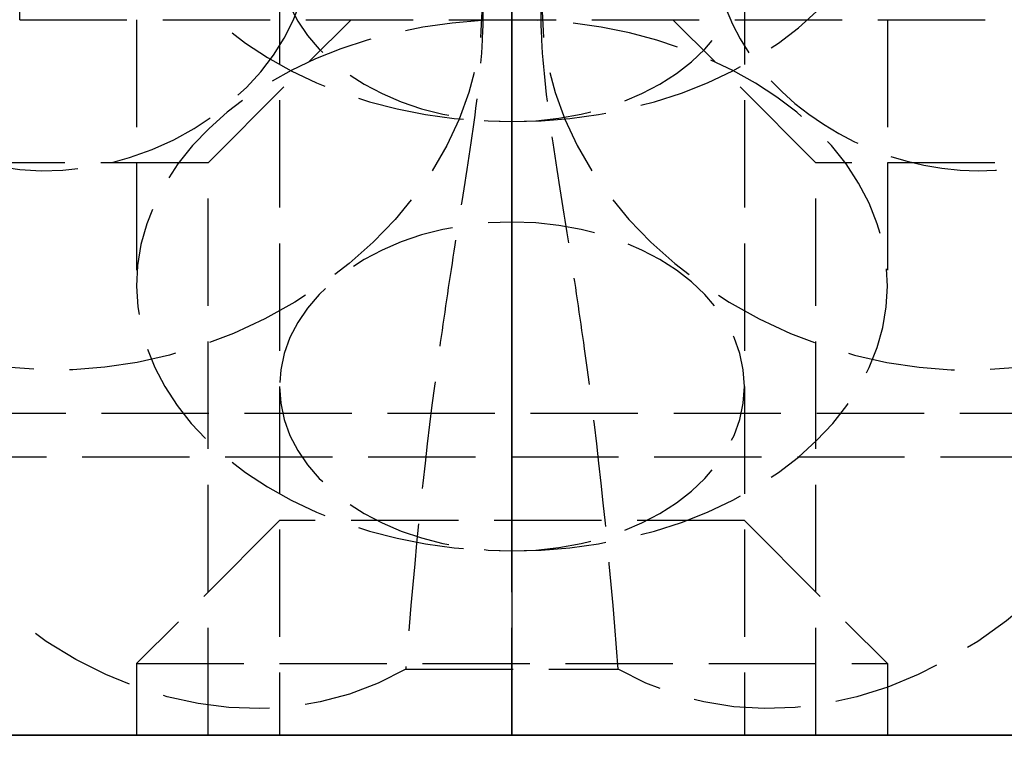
# Model space of a CAD drawing. Header units: millimetres. Extents: x -25 to 25, y -0.2 to 16.
# Tile 2 of 2: x -6.9 to 6.9, y -0.2 to 10. Entities that reach past the tile are written whole.
import ezdxf

# ---------------------------------------------------------------- set-up
doc = ezdxf.new("R2010")
doc.units = ezdxf.units.MM
doc.header["$LTSCALE"] = 10
doc.linetypes.add('ALLCAD_Strich', pattern=[0.2, 0.15, -0.05])
for name, color, linetype in [('BESCH_KONT_sich_schn_ansi_2d', 40, 'Continuous'), ('BESCH_KONT_sich_schn_grun_2d', 10, 'Continuous'), ('BESCH_KONT_sich_schn_seit_2d', 160, 'Continuous')]:
    doc.layers.add(name, color=color, linetype=linetype)

msp = doc.modelspace()

# ---------------------------------------------------------------- linework, layer by layer
at = {"layer": 'BESCH_KONT_sich_schn_ansi_2d', "linetype": 'ALLCAD_Strich'}
for p, q in [((24.99999999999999, 0), (-25.00000000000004, 0)), ((-12.58732918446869, 0, -270), (12.58732918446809, 0, -270)), ((-5.250000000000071, 0, -200), (-5.250000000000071, 0, -203.7123106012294)), ((-5.250000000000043, 0, -140), (-5.250000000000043, 0, -143.7123106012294)), ((-5.250000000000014, 0, -80.00000000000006), (-5.250000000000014, 0, -83.7123106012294)), ((-5.250000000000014, 0, -20.00000000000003), (-5.250000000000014, 0, -23.7123106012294)), ((-5.086504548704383, 0, -13.42304987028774), (-2.876312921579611, 0, -5.961567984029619)), ((-4.138442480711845, 0, -6.949041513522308), (-2.532194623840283, 0, -6.553909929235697)), ((-3.250000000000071, 0, -205.1265241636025), (-3.250000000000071, 0, -210)), ((-3.250000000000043, 0, -145.1265241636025), (-3.250000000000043, 0, -150)), ((-3.250000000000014, 0, -85.1265241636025), (-3.250000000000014, 0, -90.00000000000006)), ((-3.250000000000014, 0, -25.1265241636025), (-3.250000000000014, 0, -36.00000000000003)), ((-0.5644394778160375, 0, -4.945268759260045), (0.5644394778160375, 0, -4.945268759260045)), ((-0.4933699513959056, 0, -4.958760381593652), (-0.4486172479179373, 0, -4.807677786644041)), ((-0.009844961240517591, 0, -0.007131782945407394), (-0.009844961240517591, 0, -0.00449612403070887)), ((-0.008139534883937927, 0, -0.00449612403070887), (-0.008139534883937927, 0, -0.007131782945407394)), ((-0.007131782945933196, 0, -0.001782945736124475), (-0.006356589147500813, 0, -0.001782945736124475)), ((-0.006356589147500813, 0, -0.00984496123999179), (-0.007131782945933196, 0, -0.00984496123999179)), ((-0.006976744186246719, 0, -0.008294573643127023), (-0.00651162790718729, 0, -0.008294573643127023)), ((-0.00651162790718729, 0, -0.003333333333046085), (-0.006976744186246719, 0, -0.003333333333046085)), ((-0.005348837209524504, 0, -0.007131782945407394), (-0.005348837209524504, 0, -0.00449612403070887)), ((-0.003643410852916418, 0, -0.00449612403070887), (-0.003643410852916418, 0, -0.007131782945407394)), ((-0.002713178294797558, 0, -0.009689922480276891), (-0.002713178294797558, 0, -0.00193798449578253)), ((-0.001007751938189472, 0, -0.009689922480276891), (-0.002713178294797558, 0, -0.009689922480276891)), ((-0.002713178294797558, 0, -0.00193798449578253), (0.001007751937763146, 0, -0.00193798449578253)), ((0.001007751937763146, 0, -0.007054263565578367), (-0.001007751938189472, 0, -0.007054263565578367)), ((-0.001007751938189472, 0, -0.007054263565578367), (-0.001007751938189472, 0, -0.009689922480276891)), ((0.0005632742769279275, 0, -0.00348837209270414), (-0.0009871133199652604, 0, -0.00348837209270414)), ((-0.0009871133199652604, 0, -0.00348837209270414), (-0.0009871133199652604, 0, -0.005658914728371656)), ((-0.0009871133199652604, 0, -0.005658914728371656), (0.0005632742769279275, 0, -0.005658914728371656)), ((0.001493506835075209, 0, -0.004728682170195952), (0.001493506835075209, 0, -0.004418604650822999)), ((0.003178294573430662, 0, -0.004108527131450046), (0.003178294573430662, 0, -0.004883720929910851)), ((0.003953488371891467, 0, -0.007131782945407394), (0.003953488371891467, 0, -0.00449612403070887)), ((0.005658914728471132, 0, -0.00449612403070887), (0.005658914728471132, 0, -0.007131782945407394)), ((0.006666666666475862, 0, -0.001782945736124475), (0.007441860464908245, 0, -0.001782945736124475)), ((0.007441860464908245, 0, -0.00984496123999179), (0.006666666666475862, 0, -0.00984496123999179)), ((0.006821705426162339, 0, -0.008294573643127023), (0.007286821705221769, 0, -0.008294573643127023)), ((0.007286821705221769, 0, -0.003333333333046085), (0.006821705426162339, 0, -0.003333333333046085)), ((0.008449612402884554, 0, -0.007131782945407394), (0.008449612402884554, 0, -0.00449612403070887)), ((0.01015503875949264, 0, -0.00449612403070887), (0.01015503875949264, 0, -0.007131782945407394)), ((0.4485816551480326, 0, -4.80755762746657), (0.4933699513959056, 0, -4.958760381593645)), ((4.138442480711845, 0, -6.949041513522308), (2.532194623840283, 0, -6.553909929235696)), ((2.876312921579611, 0, -5.961567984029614), (5.086504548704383, 0, -13.42304987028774)), ((3.249999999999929, 0, -205.1265241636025), (3.249999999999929, 0, -210)), ((3.249999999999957, 0, -145.1265241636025), (3.249999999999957, 0, -150)), ((3.249999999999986, 0, -85.1265241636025), (3.249999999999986, 0, -90.00000000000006)), ((3.249999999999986, 0, -25.1265241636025), (3.249999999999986, 0, -36.00000000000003)), ((5.249999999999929, 0, -200), (5.249999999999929, 0, -203.7123106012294)), ((5.249999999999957, 0, -140), (5.249999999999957, 0, -143.7123106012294)), ((5.249999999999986, 0, -80.00000000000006), (5.249999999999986, 0, -83.7123106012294)), ((5.249999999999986, 0, -20.00000000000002), (5.249999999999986, 0, -23.7123106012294))]:
    msp.add_line(p, q, dxfattribs=at)
at = {"layer": 'BESCH_KONT_sich_schn_ansi_2d', "linetype": 'ALLCAD_Strich', "extrusion": (0, -1, 0)}
for centre, radius in [((-7.500000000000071, -220.0000000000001), 5.25), ((-2.700062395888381e-13, -73), 3.25), ((-2.984279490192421e-13, -133), 3.25), ((7.499999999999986, -50.00000000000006), 5.25)]:
    msp.add_circle(centre, radius, dxfattribs=at)
at = {"layer": 'BESCH_KONT_sich_schn_ansi_2d', "linetype": 'ALLCAD_Strich', "extrusion": (0, 1, 0)}
for centre, radius in [((7.500000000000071, -220.0000000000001), 3.25), ((2.984279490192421e-13, -253), 5.25), ((2.700062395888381e-13, -73), 5.25), ((2.984279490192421e-13, -133), 5.25), ((2.984279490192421e-13, -193), 5.25), ((2.984279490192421e-13, -253), 3.25), ((2.984279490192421e-13, -193), 3.25), ((-7.499999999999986, -50.00000000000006), 3.25)]:
    msp.add_circle(centre, radius, dxfattribs=at)
for centre, radius, start, end in [((2.415845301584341e-13, -240.2500000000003), 12.25000000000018, 2.999999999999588, 176.9999999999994), ((1.4210854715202e-14, -30.00000000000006), 11.49999999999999, 203.4018390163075, 336.5981609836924), ((2.984279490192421e-13, -240), 7.500000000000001, 2.999999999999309, 176.9999999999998), ((2.700062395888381e-13, -29.74999999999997), 7.750000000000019, 204.4000000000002, 335.5999999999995), ((0.007131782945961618, -0.004496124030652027), 0.002713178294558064, 0, 90.00000000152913), ((0.007131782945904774, -0.007131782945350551), 0.002713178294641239, 270.0000000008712, 359.9999999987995), ((0.006356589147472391, -0.004496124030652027), 0.002713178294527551, 89.99999999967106, 180.0000000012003), ((0.006356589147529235, -0.007131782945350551), 0.002713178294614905, 180.0000000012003, 269.9999999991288), ((-0.001007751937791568, -0.004108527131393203), 0.002170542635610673, 89.99999999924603, 180.0000000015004), ((-0.001007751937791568, -0.004883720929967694), 0.002170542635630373, 179.9999999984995, 270.000000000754), ((-0.006666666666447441, -0.004496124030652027), 0.00271317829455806, 0, 90.00000000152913), ((-0.006666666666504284, -0.007131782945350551), 0.002713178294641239, 270, 359.9999999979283), ((-0.007441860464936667, -0.004496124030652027), 0.002713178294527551, 89.99999999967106, 180.0000000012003), ((-0.007441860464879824, -0.007131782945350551), 0.002713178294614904, 180.0000000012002, 269.9999999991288)]:
    msp.add_arc(centre, radius, start, end, dxfattribs=at)
at = {"layer": 'BESCH_KONT_sich_schn_ansi_2d', "linetype": 'ALLCAD_Strich', "extrusion": (0, -1, 0)}
for centre, radius, start, end in [((-2.700062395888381e-13, -29.74999999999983), 12.25000000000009, 204.3999999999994, 335.5999999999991), ((-2.984279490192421e-13, -240.0000000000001), 11.00000000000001, 3.000000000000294, 177), ((-9.947598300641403e-14, -240.2500000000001), 7.749999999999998, 2.999999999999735, 177.0000000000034), ((-1.4210854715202e-14, -30.00000000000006), 7.500000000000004, 203.4018390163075, 336.5981609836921), ((-0.006976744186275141, -0.007131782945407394), 0.001162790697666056, 180, 270.000000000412), ((-0.006976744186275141, -0.00449612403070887), 0.001162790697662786, 89.999999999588, 180), ((-0.00651162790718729, -0.007131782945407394), 0.001162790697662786, 270, 4.119963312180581e-10), ((-0.00651162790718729, -0.00449612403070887), 0.001162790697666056, 0, 90.000000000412), ((0.000563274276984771, -0.004728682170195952), 0.0009302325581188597, 270, 2.482791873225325e-09), ((0.0005632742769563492, -0.004418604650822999), 0.0009302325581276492, 0, 90.0000000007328), ((0.006821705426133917, -0.007131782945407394), 0.001162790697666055, 180, 270.000000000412), ((0.006821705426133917, -0.00449612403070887), 0.001162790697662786, 89.999999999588, 180), ((0.007286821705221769, -0.007131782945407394), 0.001162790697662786, 269.999999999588, 0), ((0.007286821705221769, -0.00449612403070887), 0.001162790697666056, 0, 90.000000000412)]:
    msp.add_arc(centre, radius, start, end, dxfattribs=at)
for centre, major_axis, ratio, start_param, end_param in [((-8.20266868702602, 0, -12.5), (1.609288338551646, 0, 5.43286638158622), 0.5735764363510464, -3.141592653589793, 3.141592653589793), ((-7.105427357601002e-14, 0, -200), (2.198129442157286e-15, 0, 7.424621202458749), 0.7071067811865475, -2.69611032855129, 2.696110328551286), ((-4.263256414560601e-14, 0, -140), (2.198129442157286e-15, 0, 7.424621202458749), 0.7071067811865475, -2.696110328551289, 2.696110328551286), ((-1.4210854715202e-14, 0, -80.00000000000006), (2.198129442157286e-15, 0, 7.424621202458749), 0.7071067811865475, -2.696110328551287, 2.696110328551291), ((-1.4210854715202e-14, 0, -20.00000000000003), (2.198129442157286e-15, 0, 7.424621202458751), 0.7071067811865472, -3.141592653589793, 3.141592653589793), ((-7.105427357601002e-14, 0, -203.7123106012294), (5.25, 0), 0.7071067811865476, -1.570796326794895, 4.712388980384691), ((-4.263256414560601e-14, 0, -143.7123106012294), (5.25, 0), 0.7071067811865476, -1.570796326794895, 4.712388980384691), ((-1.4210854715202e-14, 0, -83.7123106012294), (5.25, 0), 0.7071067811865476, -1.570796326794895, 4.712388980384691), ((-1.4210854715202e-14, 0, -23.7123106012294), (5.25, 0), 0.7071067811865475, -1.570796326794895, 4.712388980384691), ((-4.263256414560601e-14, 0, -85.12652416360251), (-3.249999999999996, 0), 0.7071067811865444, -6.217248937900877e-15, 0.7850855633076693), ((-1.4210854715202e-14, 0, -85.12652416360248), (3.249999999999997, 0), 0.7071067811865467, -0.785085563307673, 3.141592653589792), ((-1.4210854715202e-14, 0, -25.12652416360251), (3.25, 0), 0.7071067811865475, -3.141592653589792, 3.141592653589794), ((-1.4210854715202e-14, 0, -85.12652416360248), (3.250000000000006, 0), 0.7071067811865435, -2.356507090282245, -0.7850855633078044), ((-7.105427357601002e-14, 0, -200), (2.198129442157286e-15, 0, 7.424621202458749), 0.7071067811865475, 2.696110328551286, 3.141592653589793), ((-4.263256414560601e-14, 0, -140), (2.198129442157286e-15, 0, 7.424621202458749), 0.7071067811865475, 2.696110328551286, 3.141592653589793), ((-1.4210854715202e-14, 0, -80.00000000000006), (2.198129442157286e-15, 0, 7.424621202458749), 0.7071067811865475, 2.696110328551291, 3.141592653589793), ((5.527173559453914, 0, -3.467679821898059), (-5.033803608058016, 0, -1.491080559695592), 0.5735764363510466, -6.75989230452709, -0.4767069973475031), ((-7.105427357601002e-14, 0, -200), (2.198129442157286e-15, 0, 7.424621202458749), 0.7071067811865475, -3.141592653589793, -2.69611032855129), ((-4.263256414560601e-14, 0, -140), (2.198129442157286e-15, 0, 7.424621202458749), 0.7071067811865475, -3.141592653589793, -2.696110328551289), ((-1.4210854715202e-14, 0, -80.00000000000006), (2.198129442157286e-15, 0, 7.424621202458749), 0.7071067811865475, -3.141592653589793, -2.696110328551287), ((8.20266868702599, 0, -12.5), (-1.609288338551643, 0, 5.43286638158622), 0.5735764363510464, -3.141592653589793, 3.141592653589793)]:
    msp.add_ellipse(centre, major_axis=major_axis, ratio=ratio, start_param=start_param, end_param=end_param, dxfattribs=at)
at = {"layer": 'BESCH_KONT_sich_schn_ansi_2d', "linetype": 'ALLCAD_Strich', "extrusion": (0, 1, 0)}
for centre, major_axis, ratio, start_param, end_param in [((-5.527173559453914, 0, -3.467679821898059), (5.033803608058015, 0, -1.491080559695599), 0.5735764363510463, -9.901484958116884, -3.618299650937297), ((-5.992477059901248, 0, -5.038518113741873), (3.116164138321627, 0, -0.9230498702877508), 0.5735764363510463, -3.618299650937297, 2.664885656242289), ((-7.105427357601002e-14, 0, -210), (1.360746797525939e-15, 0, 4.59619407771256), 0.7071067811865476, -3.141592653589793, 3.141592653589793), ((-4.263256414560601e-14, 0, -150), (1.360746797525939e-15, 0, 4.59619407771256), 0.7071067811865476, -3.141592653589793, 3.141592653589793), ((-1.4210854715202e-14, 0, -90.00000000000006), (1.360746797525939e-15, 0, 4.59619407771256), 0.7071067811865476, -3.141592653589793, 3.141592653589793), ((-1.4210854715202e-14, 0, -36.00000000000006), (1.360746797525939e-15, 0, 4.59619407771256), 0.7071067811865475, -3.141592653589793, 3.141592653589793), ((-4.263256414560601e-14, 0, -205.1265241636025), (-3.250000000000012, 0), 0.7071067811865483, 7.729685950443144e-16, 3.926678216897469), ((-4.263256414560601e-14, 0, -205.1265241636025), (-3.250000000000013, 0), 0.7071067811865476, -0.7850855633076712, -3.441691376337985e-15), ((-4.263256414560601e-14, 0, -145.1265241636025), (-3.250000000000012, 0), 0.7071067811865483, 7.729685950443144e-16, 3.926678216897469), ((-4.263256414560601e-14, 0, -145.1265241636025), (-3.250000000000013, 0), 0.7071067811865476, -0.7850855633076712, -3.441691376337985e-15), ((-7.105427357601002e-14, 0, -205.1265241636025), (-3.250000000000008, 0), 0.7071067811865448, -2.35650709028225, -0.7850855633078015), ((-4.263256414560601e-14, 0, -145.1265241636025), (-3.24999999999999, 0), 0.7071067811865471, -2.356507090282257, -0.7850855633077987), ((5.992477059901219, 0, -5.038518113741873), (3.116164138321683, 0, 0.9230498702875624), 0.5735764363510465, -5.806478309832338, 0.476706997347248)]:
    msp.add_ellipse(centre, major_axis=major_axis, ratio=ratio, start_param=start_param, end_param=end_param, dxfattribs=at)
at = {"layer": 'BESCH_KONT_sich_schn_ansi_2d', "linetype": 'ALLCAD_Strich'}
for points, knots in [([(-3.804787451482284, 0), (-3.373804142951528, 0, -0.1195009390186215), (-2.966001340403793, 0, -0.2894036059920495), (-2.591991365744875, 0, -0.5063420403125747), (-2.170191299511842, 0, -0.7510003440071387), (-1.799290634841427, 0, -1.050874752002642), (-1.489232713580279, 0, -1.395055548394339), (-1.200904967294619, 0, -1.715114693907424), (-0.969650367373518, 0, -2.06848320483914), (-0.7979445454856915, 0, -2.443931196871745), (-0.6433660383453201, 0, -2.781928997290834), (-0.5384480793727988, 0, -3.134705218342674), (-0.4820427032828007, 0, -3.494086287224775)], [0, 0, 0, 0, 0.136064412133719, 0.136064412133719, 0.136064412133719, 0.2895148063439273, 0.2895148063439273, 0.2895148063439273, 0.4322107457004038, 0.4322107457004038, 0.4322107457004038, 0.5606730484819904, 0.5606730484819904, 0.5606730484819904, 0.5606730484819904]), ([(-0.4820427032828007, 0, -3.494086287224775), (-0.4518935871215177, 0, -3.725743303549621), (-0.4033318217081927, 0, -4.168734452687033), (-0.4058223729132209, 0, -4.846674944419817), (-0.5873383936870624, 0, -5.043905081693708), (-0.8164254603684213, 0, -4.664623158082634), (-1.152672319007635, 0, -3.48257941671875), (-1.364116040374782, 0, -1.710448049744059), (-1.485113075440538, 0)], [-0.09925483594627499, -0.09925483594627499, -0.09925483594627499, -0.09925483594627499, -0.03238077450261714, 0.0344932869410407, 0.1682414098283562, 0.3019895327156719, 0.4357376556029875, 0.8369820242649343, 0.8369820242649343, 0.8369820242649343, 0.8369820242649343]), ([(1.485113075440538, 0), (1.364116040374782, 0, -1.710448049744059), (1.152672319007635, 0, -3.48257941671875), (0.8164254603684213, 0, -4.664623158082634), (0.587338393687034, 0, -5.043905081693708), (0.4058223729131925, 0, -4.846674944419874), (0.4033318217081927, 0, -4.168734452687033), (0.4518935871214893, 0, -3.725743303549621), (0.4820427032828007, 0, -3.494086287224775)], [-0.8369820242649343, -0.8369820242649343, -0.8369820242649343, -0.8369820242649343, -0.4357376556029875, -0.3019895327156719, -0.1682414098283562, -0.0344932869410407, 0.03238077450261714, 0.09925483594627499, 0.09925483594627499, 0.09925483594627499, 0.09925483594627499]), ([(0.4820427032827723, 0, -3.494086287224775), (0.5275313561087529, 0, -3.204260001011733), (0.604597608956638, 0, -2.918562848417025), (0.7139671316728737, 0, -2.641272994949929), (0.9035222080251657, 0, -2.160684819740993), (1.187624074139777, 0, -1.711723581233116), (1.561693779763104, 0, -1.316596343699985), (1.794231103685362, 0, -1.070968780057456), (2.058838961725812, 0, -0.8490556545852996), (2.351840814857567, 0, -0.6552085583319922), (2.787986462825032, 0, -0.3666589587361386), (3.27854998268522, 0, -0.1459125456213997), (3.804787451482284, 0)], [0, 0, 0, 0, 0.1036939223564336, 0.1036939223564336, 0.1036939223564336, 0.2834122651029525, 0.2834122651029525, 0.2834122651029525, 0.3951326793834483, 0.3951326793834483, 0.3951326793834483, 0.5614332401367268, 0.5614332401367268, 0.5614332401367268, 0.5614332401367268])]:
    msp.add_open_spline(points, degree=3, knots=knots, dxfattribs=at)
msp.add_open_spline([(-0.4820427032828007, 0, -3.494086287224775), (-0.1606809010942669, 0, -3.494086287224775), (0.1606809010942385, 0, -3.494086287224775), (0.4820427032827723, 0, -3.494086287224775)], degree=3, dxfattribs=at)
at = {"layer": 'BESCH_KONT_sich_schn_grun_2d', "linetype": 'ALLCAD_Strich'}
for p, q in [((-6.883064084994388, 9.999999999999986), (-6.883064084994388, 11.99999999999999)), ((-3.249999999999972, 10.87347583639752), (-3.249999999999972, -1.4210854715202e-14)), ((3.250000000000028, 10.87347583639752), (3.250000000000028, 0)), ((-6.883064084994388, 9.999999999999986), (6.883064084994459, 9.999999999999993)), ((-5.249999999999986, 9.999999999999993), (-5.249999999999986, 6.287689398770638)), ((-4.250000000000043, 7.999999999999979), (-2.250000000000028, 9.999999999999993)), ((4.250000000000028, 7.999999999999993), (2.250000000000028, 9.999999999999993)), ((5.250000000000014, 9.999999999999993), (5.250000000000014, 6.287689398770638)), ((-4.250000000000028, 7.999999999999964), (-10.75000000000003, 7.999999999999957)), ((-4.250000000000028, 0), (-4.250000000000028, 7.999999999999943)), ((10.75000000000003, 7.999999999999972), (4.250000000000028, 7.999999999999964)), ((4.250000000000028, 0), (4.250000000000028, 8)), ((-7.739378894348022, 4.500000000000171), (7.739378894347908, 4.500000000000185)), ((7.489721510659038, 3.887143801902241), (-7.489721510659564, 3.887143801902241)), ((-3.250000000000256, 3.000000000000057), (-5.250000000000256, 1.000000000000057)), ((3.249999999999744, 3.000000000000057), (-3.250000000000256, 3.000000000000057)), ((3.249999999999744, 3.000000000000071), (5.249999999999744, 1.000000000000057)), ((-5.250000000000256, 1.000000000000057), (5.249999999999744, 1.000000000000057)), ((-5.250000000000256, 1.000000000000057), (-5.250000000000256, 5.684341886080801e-14)), ((5.249999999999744, 1.000000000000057), (5.249999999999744, 5.684341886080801e-14)), ((25.00000000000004, 0), (-25, -1.4210854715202e-14)), ((-0.007131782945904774, 0.004999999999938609), (-0.009844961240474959, 0.004999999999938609)), ((-0.009844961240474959, 0.004999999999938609), (-0.009844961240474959, -5.684341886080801e-14)), ((-0.008139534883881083, 0.004999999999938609), (-0.008139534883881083, -5.684341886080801e-14)), ((-0.00635658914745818, 0.004999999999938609), (-0.007131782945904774, 0.004999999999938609)), ((-0.007131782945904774, 0.004999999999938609), (-0.007131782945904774, -5.684341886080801e-14)), ((-0.006976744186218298, 0.004999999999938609), (-0.006976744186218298, -5.684341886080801e-14)), ((-0.006511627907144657, 0.004999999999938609), (-0.006511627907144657, -5.684341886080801e-14)), ((-0.00635658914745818, 0.004999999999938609), (-0.00635658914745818, -5.684341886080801e-14)), ((-0.00635658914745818, 0.004999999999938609), (-0.003643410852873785, 0.004999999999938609)), ((-0.005348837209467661, 0.004999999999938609), (-0.005348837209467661, -5.684341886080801e-14)), ((-0.003643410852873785, 0.004999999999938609), (-0.003643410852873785, -5.684341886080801e-14)), ((0.00100775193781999, 0.004999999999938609), (-0.002713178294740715, 0.004999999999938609)), ((-0.002713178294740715, 0.004999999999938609), (-0.002713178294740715, -5.684341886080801e-14)), ((-0.001007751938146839, 0.004999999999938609), (-0.001007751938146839, -5.684341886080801e-14)), ((-0.0009871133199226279, -5.684341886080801e-14), (-0.0009871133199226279, 0.004999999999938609)), ((0.0005632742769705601, 0.004999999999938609), (0.0005632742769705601, -5.684341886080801e-14)), ((0.00100775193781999, 0.004999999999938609), (0.003178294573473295, 0.004999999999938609)), ((0.00100775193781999, 0.004999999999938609), (0.00100775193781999, -5.684341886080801e-14)), ((0.001493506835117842, 0.004999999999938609), (0.001493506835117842, -5.684341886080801e-14)), ((0.003178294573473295, 0.004999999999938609), (0.003178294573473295, -5.684341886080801e-14)), ((0.006666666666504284, 0.004999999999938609), (0.0039534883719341, 0.004999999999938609)), ((0.0039534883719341, 0.004999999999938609), (0.0039534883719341, -5.684341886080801e-14)), ((0.005658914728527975, 0.004999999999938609), (0.005658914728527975, -5.684341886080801e-14)), ((0.007441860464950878, 0.004999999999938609), (0.006666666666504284, 0.004999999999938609)), ((0.006666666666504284, 0.004999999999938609), (0.006666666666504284, -5.684341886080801e-14)), ((0.006821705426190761, 0.004999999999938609), (0.006821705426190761, -5.684341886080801e-14)), ((0.007286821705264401, 0.004999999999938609), (0.007286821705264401, -5.684341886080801e-14)), ((0.007441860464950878, 0.004999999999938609), (0.007441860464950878, -5.684341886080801e-14)), ((0.007441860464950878, 0.004999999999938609), (0.01015503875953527, 0.004999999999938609)), ((0.008449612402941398, 0.004999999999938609), (0.008449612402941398, -5.684341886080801e-14)), ((0.01015503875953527, 0.004999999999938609), (0.01015503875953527, -5.684341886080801e-14))]:
    msp.add_line(p, q, dxfattribs=at)
at = {"layer": 'BESCH_KONT_sich_schn_grun_2d', "linetype": 'ALLCAD_Strich', "extrusion": (0, 0, -1)}
for centre, major_axis, ratio, start_param, end_param in [((2.842170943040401e-14, 12.28768939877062), (5.25, 2.331468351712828e-15), 0.7071067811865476, -1.570796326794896, 4.712388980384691), ((-5.527173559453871, 9.403870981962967), (-4.865024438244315, -1.973331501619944), 0.7854191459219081, 5.384922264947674e-17, 3.179456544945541), ((-5.992477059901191, 10.55102385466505), (3.011681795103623, 1.221586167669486), 0.7854191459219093, -3.141592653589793, 3.141592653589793), ((5.992477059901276, 10.55102385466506), (-3.011681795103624, 1.221586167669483), 0.7854191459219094, -3.141592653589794, 3.141592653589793), ((2.842170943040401e-14, 10.87347583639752), (3.25, 1.443289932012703e-15), 0.7071067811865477, -3.141592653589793, 3.141592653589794), ((1.4210854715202e-14, 6.287689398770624), (5.25, 2.331468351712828e-15), 0.7071067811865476, -1.570796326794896, 4.71238898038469), ((1.4210854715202e-14, 4.873475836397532), (3.25, 1.443289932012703e-15), 0.7071067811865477, -3.141592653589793, 3.141592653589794)]:
    msp.add_ellipse(centre, major_axis=major_axis, ratio=ratio, start_param=start_param, end_param=end_param, dxfattribs=at)
at = {"layer": 'BESCH_KONT_sich_schn_grun_2d', "linetype": 'ALLCAD_Strich', "extrusion": (0, 0, -0.9999999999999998)}
msp.add_ellipse((-4.499999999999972, 6.871491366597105), major_axis=(-2.512456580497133, 6.194176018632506), ratio=0.7854191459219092, start_param=-3.247987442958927, end_param=0.604018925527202, dxfattribs=at)
at = {"layer": 'BESCH_KONT_sich_schn_grun_2d', "linetype": 'ALLCAD_Strich', "extrusion": (0, 0, -0.9999999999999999)}
for centre, major_axis, ratio, start_param, end_param in [((4.500000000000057, 6.87149136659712), (2.512456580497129, 6.19417601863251), 0.7854191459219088, -0.6040189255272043, 3.247987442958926), ((-5.527173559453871, 9.403870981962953), (4.865024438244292, 1.973331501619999), 0.7854191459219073, 0.03786389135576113, 2.885965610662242)]:
    msp.add_ellipse(centre, major_axis=major_axis, ratio=ratio, start_param=start_param, end_param=end_param, dxfattribs=at)
at = {"layer": 'BESCH_KONT_sich_schn_grun_2d', "linetype": 'ALLCAD_Strich'}
for centre, major_axis, start_param, end_param in [((5.527173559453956, 9.403870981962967), (4.865024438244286, -1.973331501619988), -0.2556270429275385, 3.141592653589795), ((5.527173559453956, 9.403870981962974), (-4.865024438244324, 1.973331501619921), 0.03786665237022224, 2.885965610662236)]:
    msp.add_ellipse(centre, major_axis=major_axis, ratio=0.7854191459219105, start_param=start_param, end_param=end_param, dxfattribs=at)
for points, knots in [([(-0.4820427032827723, 10.88705716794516), (-0.4518935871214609, 10.759622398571), (-0.4033318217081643, 10.43634648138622), (-0.405822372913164, 9.497225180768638), (-0.5873383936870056, 8.148049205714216), (-0.8164254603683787, 6.758632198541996), (-1.152672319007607, 4.513665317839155), (-1.364116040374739, 2.53078016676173), (-1.485113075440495, 0.9218971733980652)], [-0.09925483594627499, -0.09925483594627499, -0.09925483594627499, -0.09925483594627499, -0.03238077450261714, 0.0344932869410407, 0.1682414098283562, 0.3019895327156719, 0.4357376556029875, 0.8369820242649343, 0.8369820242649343, 0.8369820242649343, 0.8369820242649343]), ([(1.48511307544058, 0.9218971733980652), (1.364116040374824, 2.53078016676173), (1.152672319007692, 4.513665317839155), (0.8164254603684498, 6.758632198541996), (0.5873383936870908, 8.148049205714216), (0.4058223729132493, 9.497225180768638), (0.4033318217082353, 10.43634648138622), (0.4518935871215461, 10.759622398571), (0.4820427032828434, 10.88705716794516)], [-0.8369820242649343, -0.8369820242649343, -0.8369820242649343, -0.8369820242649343, -0.4357376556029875, -0.3019895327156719, -0.1682414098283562, -0.0344932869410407, 0.03238077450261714, 0.09925483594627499, 0.09925483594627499, 0.09925483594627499, 0.09925483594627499]), ([(-1.485113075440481, 0.9218971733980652), (-0.9900753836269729, 0.9218971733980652), (-0.4950376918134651, 0.9218971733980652), (0.4950376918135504, 0.9218971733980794), (0.9900753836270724, 0.9218971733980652), (1.48511307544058, 0.9218971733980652)], [0, 0, 0, 0, 0.1485113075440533, 0.1485113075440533, 0.2970226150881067, 0.2970226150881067, 0.2970226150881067, 0.2970226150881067])]:
    msp.add_open_spline(points, degree=3, knots=knots, dxfattribs=at)
at = {"layer": 'BESCH_KONT_sich_schn_seit_2d', "linetype": 'ALLCAD_Strich'}
for p, q in [((0, 16, -27.42462120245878), (0, 8.575378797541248, -20.00000000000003)), ((0, 16, -12.57537879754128), (0, 8.575378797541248, -20.00000000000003)), ((0, 16, -18.01072211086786), (0, 7.926392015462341, -6.955236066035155)), ((0, 16.00000000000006, -249.75), (0, 3.000000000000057, -249.75)), ((0, 16.00000000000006, -256.25), (0, 3.000000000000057, -256.25)), ((0, 13.17157287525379, -27.42462120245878), (0, 0, -40.5961940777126)), ((0, 10, -5.533985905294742), (0, 12, -3.533985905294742)), ((0, 10, -20.00000000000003), (0, 12, -20.00000000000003)), ((0, 10, -32.97883010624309), (0, 12, -32.97883010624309)), ((0, 10, -37.50000000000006), (0, 12, -37.50000000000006)), ((0, 10.87347583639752, -25.12652416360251), (0, 8.575378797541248, -22.82842712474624)), ((0, -2.842170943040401e-14), (0, 9.999999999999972)), ((0, 9.999999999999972, -270.0000000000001), (0, 9.999999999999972)), ((0, -2.842170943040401e-14, -270.0000000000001), (0, 9.999999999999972, -270.0000000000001)), ((0, 10, -263.0000000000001), (0, 4.500000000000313, -263.0000000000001)), ((0, 10, -239.8443963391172), (0, 4.5, -239.8443963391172)), ((0, 10, -207.4246212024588), (0, 2.575378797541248, -200)), ((0, 10, -147.4246212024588), (0, 2.575378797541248, -140)), ((0, 10, -87.42462120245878), (0, 2.575378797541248, -80.00000000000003)), ((0, 10, -247.4246212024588), (0, 2.575378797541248, -240)), ((0, 10, -187.4246212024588), (0, 2.575378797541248, -180)), ((0, 10, -127.4246212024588), (0, 2.575378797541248, -120)), ((0, 10, -67.42462120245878), (0, 2.575378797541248, -60.00000000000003)), ((0, 10.00000000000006, -7.424621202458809), (0, 2.575378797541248)), ((0, 10, -192.5753787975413), (0, 2.575378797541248, -200)), ((0, 7.171572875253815, -207.4246212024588), (0, 10, -207.4246212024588)), ((0, 10, -132.5753787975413), (0, 2.575378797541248, -140)), ((0, 7.171572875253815, -147.4246212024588), (0, 10, -147.4246212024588)), ((0, 7.999999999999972, -53.25000000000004), (0, 10, -55.25000000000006)), ((0, 7.999999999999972, -46.75000000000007), (0, 10, -44.75000000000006)), ((0, 7.999999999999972, -223.2500000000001), (0, 10, -225.2500000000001)), ((0, 7.999999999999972, -216.7500000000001), (0, 10, -214.7500000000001)), ((0, 7.171572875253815, -87.42462120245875), (0, 10, -87.42462120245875)), ((0, 10, -72.5753787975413), (0, 2.575378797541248, -80.00000000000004)), ((0, 10, -232.5753787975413), (0, 2.575378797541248, -240)), ((0, 7.171572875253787, -247.4246212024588), (0, 10, -247.4246212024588)), ((0, 10, -172.5753787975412), (0, 2.575378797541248, -180)), ((0, 7.171572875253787, -187.4246212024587), (0, 10, -187.4246212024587)), ((0, 10, -112.5753787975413), (0, 2.575378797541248, -120)), ((0, 7.171572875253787, -127.4246212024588), (0, 10, -127.4246212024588)), ((0, 9.999999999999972, -52.57537879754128), (0, 2.575378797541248, -60.00000000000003)), ((0, 7.171572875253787, -67.42462120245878), (0, 10, -67.42462120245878)), ((0, 7.171572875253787, -7.424621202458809), (0, 9.999999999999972, -7.424621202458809)), ((0, 10, -232.5000000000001), (0, 4.500000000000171, -232.5000000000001)), ((0, 10.00000000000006, -239.6074803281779), (0, 3.887143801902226, -239.6074803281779)), ((0, 10.00000000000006, -232.5), (0, 3.887143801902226, -232.5)), ((0, 8.575378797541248, -22.82842712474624), (0, 8.575378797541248, -20.00000000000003)), ((0, 8.575378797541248, -22.82842712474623), (0, -2.842170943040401e-14, -31.40380592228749)), ((0, 8.10926743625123, -7.045658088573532), (0, 5.459495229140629, -6.709982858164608)), ((0, 7.999999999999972, -46.75000000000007), (0, 7.999999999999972, -50.00000000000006)), ((0, 7.999999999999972, -50.00000000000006), (0, 7.999999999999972, -53.25000000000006)), ((0, 7.999999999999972, -216.7500000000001), (0, 7.999999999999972, -220.0000000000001)), ((0, 7.999999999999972, -220), (0, 7.999999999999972, -223.2500000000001)), ((0, 0, -53.25000000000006), (0, 7.999999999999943, -53.25000000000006)), ((0, 0, -46.75000000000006), (0, 7.999999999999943, -46.75000000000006)), ((0, 0, -223.2500000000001), (0, 7.999999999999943, -223.2500000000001)), ((0, 0, -216.7500000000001), (0, 7.999999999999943, -216.7500000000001)), ((0, 4.873475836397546, -205.1265241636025), (0, 7.171572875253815, -207.4246212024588)), ((0, 4.873475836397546, -145.1265241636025), (0, 7.171572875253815, -147.4246212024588)), ((0, 7.171572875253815, -87.42462120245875), (0, 4.873475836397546, -85.12652416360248)), ((0, 4.873475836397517, -245.1265241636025), (0, 7.171572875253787, -247.4246212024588)), ((0, 4.873475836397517, -185.1265241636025), (0, 7.171572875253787, -187.4246212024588)), ((0, 4.873475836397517, -125.1265241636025), (0, 7.171572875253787, -127.4246212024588)), ((0, 4.873475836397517, -65.12652416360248), (0, 7.171572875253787, -67.42462120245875)), ((0, 4.873475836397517, -5.126524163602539), (0, 7.171572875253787, -7.424621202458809)), ((0, 7.171572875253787, -207.4246212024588), (0, -2.842170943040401e-14, -214.5961940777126)), ((0, 7.171572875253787, -147.4246212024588), (0, -2.842170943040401e-14, -154.5961940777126)), ((0, 7.171572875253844, -87.42462120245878), (0, 0, -94.59619407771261)), ((0, 7.171572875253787, -247.4246212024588), (0, -2.842170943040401e-14, -254.5961940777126)), ((0, 7.171572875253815, -187.4246212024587), (0, 0, -194.5961940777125)), ((0, 7.171572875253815, -127.4246212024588), (0, -2.842170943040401e-14, -134.5961940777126)), ((0, 7.171572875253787, -67.42462120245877), (0, -2.842170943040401e-14, -74.5961940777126)), ((0, 7.171572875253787, -7.424621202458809), (0, 0, -14.59619407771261)), ((0, 5.164081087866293, -6.563916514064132), (0, 0.3705796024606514)), ((0, 2.575378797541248, -202.8284271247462), (0, 4.873475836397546, -205.1265241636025)), ((0, 2.575378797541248, -142.8284271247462), (0, 4.873475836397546, -145.1265241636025)), ((0, 4.873475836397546, -85.12652416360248), (0, 2.575378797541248, -82.82842712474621)), ((0, 2.575378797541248, -242.8284271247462), (0, 4.873475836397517, -245.1265241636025)), ((0, 2.575378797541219, -182.8284271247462), (0, 4.873475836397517, -185.1265241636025)), ((0, 2.575378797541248, -122.8284271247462), (0, 4.873475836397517, -125.1265241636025)), ((0, 2.575378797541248, -62.82842712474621), (0, 4.873475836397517, -65.12652416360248)), ((0, 2.575378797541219, -2.828427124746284), (0, 4.873475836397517, -5.126524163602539)), ((0, 4.500000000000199, -263.0000000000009), (0, 0, -261.4759023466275)), ((0, 4.500000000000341, -239.8443963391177), (0, 4.500000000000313, -263.0000000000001)), ((0, 0, -239.6088845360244), (0, 4.5, -239.8443963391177)), ((0, 4.499999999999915, -263.0000000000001), (0, 4.499999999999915, -270)), ((0, 4.500000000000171, -239.8443963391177), (0, 4.500000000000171, -232.5000000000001)), ((0, 4.500000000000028, -232.5000000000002), (0, 0, -228.0000000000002)), ((0, 3.887143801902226, -232.5), (0, 3.887143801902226, -239.607480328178)), ((0, 5.684341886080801e-14, -239.4243044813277), (0, 3.887143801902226, -239.607480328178)), ((0, 3.887143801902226, -270), (0, 3.887143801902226, -239.607480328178)), ((0, 3.887143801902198, -232.5), (0, 5.684341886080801e-14, -229.0000000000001)), ((0, 3.000000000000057, -249.75), (0, 3.000000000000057, -253)), ((0, 3.000000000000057, -253), (0, 3.000000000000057, -256.25)), ((0, 3.000000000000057, -249.75), (0, 1.000000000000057, -247.75)), ((0, 3.000000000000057, -256.25), (0, 1.000000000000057, -258.25)), ((0, 2.575378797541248, -202.8284271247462), (0, 2.575378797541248, -200)), ((0, 2.575378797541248, -202.8284271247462), (0, 0, -205.4038059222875)), ((0, 2.575378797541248, -142.8284271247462), (0, 2.575378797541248, -140)), ((0, 2.575378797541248, -142.8284271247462), (0, 0, -145.4038059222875)), ((0, 2.575378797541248, -82.8284271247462), (0, 2.575378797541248, -80.00000000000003)), ((0, 2.575378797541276, -82.82842712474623), (0, 0, -85.4038059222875)), ((0, 2.575378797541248, -242.8284271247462), (0, 2.575378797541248, -240)), ((0, 2.575378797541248, -242.8284271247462), (0, 0, -245.4038059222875)), ((0, 2.575378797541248, -182.8284271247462), (0, 2.575378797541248, -180)), ((0, 2.575378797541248, -182.8284271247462), (0, 0, -185.4038059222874)), ((0, 2.575378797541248, -122.8284271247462), (0, 2.575378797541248, -120)), ((0, 2.575378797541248, -122.8284271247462), (0, -2.842170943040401e-14, -125.4038059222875)), ((0, 2.575378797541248, -62.8284271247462), (0, 2.575378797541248, -60.00000000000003)), ((0, 2.575378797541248, -62.82842712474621), (0, -2.842170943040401e-14, -65.40380592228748)), ((0, 2.575378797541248, -2.828427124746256), (0, 2.575378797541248)), ((0, 2.575378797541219, -2.828427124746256), (0, -2.842170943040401e-14, -5.403805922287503)), ((0, 1.000000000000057, -258.25), (0, 1.000000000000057, -247.75)), ((0, 1.000000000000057, -247.75), (0, 5.684341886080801e-14, -247.75)), ((0, 1.000000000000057, -258.25), (0, 5.684341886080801e-14, -258.25)), ((0, -5.684341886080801e-14, -0.00348837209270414), (0, 0.004999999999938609, -0.00348837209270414)), ((0, 0.004999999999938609, -0.009689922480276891), (0, -5.684341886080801e-14, -0.009689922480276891)), ((0, 0.004999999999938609, -0.00193798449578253), (0, -5.684341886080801e-14, -0.00193798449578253)), ((0, 0.004999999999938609, -0.004108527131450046), (0, -5.684341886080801e-14, -0.004108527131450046)), ((0, 0.004999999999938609, -0.004883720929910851), (0, -5.684341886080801e-14, -0.004883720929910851)), ((0, 0.004999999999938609, -0.007054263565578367), (0, -5.684341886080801e-14, -0.007054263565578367)), ((0, 0.004999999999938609, -0.005658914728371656), (0, -5.684341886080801e-14, -0.005658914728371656)), ((0, 0.004999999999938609, -0.004728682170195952), (0, -5.684341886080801e-14, -0.004728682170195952)), ((0, 0.004999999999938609, -0.004418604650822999), (0, -5.684341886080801e-14, -0.004418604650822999)), ((0, 0.004999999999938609, -0.008294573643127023), (0, -5.684341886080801e-14, -0.008294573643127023)), ((0, 0.004999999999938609, -0.001782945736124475), (0, -5.684341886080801e-14, -0.001782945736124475)), ((0, 0.004999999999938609, -0.001782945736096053), (0, 0.004999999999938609, -0.00449612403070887)), ((0, 0.004999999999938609, -0.00449612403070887), (0, -5.684341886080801e-14, -0.00449612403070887)), ((0, 0.004999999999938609, -0.007131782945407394), (0, 0.004999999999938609, -0.004496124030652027)), ((0, 0.004999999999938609, -0.007131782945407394), (0, -5.684341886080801e-14, -0.007131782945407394)), ((0, 0.004999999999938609, -0.007131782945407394), (0, 0.004999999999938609, -0.00984496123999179)), ((0, 0.004999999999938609, -0.00984496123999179), (0, -5.684341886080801e-14, -0.00984496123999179)), ((0, 0.004999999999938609, -0.003333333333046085), (0, -5.684341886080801e-14, -0.003333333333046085)), ((0, -2.842170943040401e-14), (0, -2.842170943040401e-14, -270.0000000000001))]:
    msp.add_line(p, q, dxfattribs=at)
at = {"layer": 'BESCH_KONT_sich_schn_seit_2d', "linetype": 'ALLCAD_Strich', "extrusion": (-1, 0, 0)}
for centre, major_axis, start_param, end_param in [((0, 9.403870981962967, -3.467679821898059), (0, -4.239789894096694, -3.096236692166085), -11.30398727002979, -5.0208019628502), ((0, 10.55102385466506, -5.038518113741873), (0, -2.624631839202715, -1.916717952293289), -5.020801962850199, 1.262383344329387)]:
    msp.add_ellipse(centre, major_axis=major_axis, ratio=0.2326517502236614, start_param=start_param, end_param=end_param, dxfattribs=at)
at = {"layer": 'BESCH_KONT_sich_schn_seit_2d', "linetype": 'ALLCAD_Strich', "extrusion": (-0.9999999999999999, 0, 0)}
msp.add_ellipse((0, -3.057765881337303, -253.0577658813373), major_axis=(0, 2.014381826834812, 5.271026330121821), ratio=0.4451832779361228, start_param=0.7112054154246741, end_param=1.011645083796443, dxfattribs=at)
at = {"layer": 'BESCH_KONT_sich_schn_seit_2d', "linetype": 'ALLCAD_Strich'}
msp.add_open_spline([(0, 10.88705716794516, -3.494086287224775), (0, 10.759622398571, -3.725743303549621), (0, 10.43634648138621, -4.168734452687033), (0, 9.497225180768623, -4.846674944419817), (0, 8.148049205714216, -5.043905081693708), (0, 6.758632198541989, -4.664623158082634), (0, 4.513665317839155, -3.48257941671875), (0, 2.53078016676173, -1.710448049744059), (0, 0.9218971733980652)], degree=3, knots=[-0.09925483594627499, -0.09925483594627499, -0.09925483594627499, -0.09925483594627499, -0.03238077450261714, 0.0344932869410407, 0.1682414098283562, 0.3019895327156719, 0.4357376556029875, 0.8369820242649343, 0.8369820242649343, 0.8369820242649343, 0.8369820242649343], dxfattribs=at)

doc.saveas('drawing.dxf')
